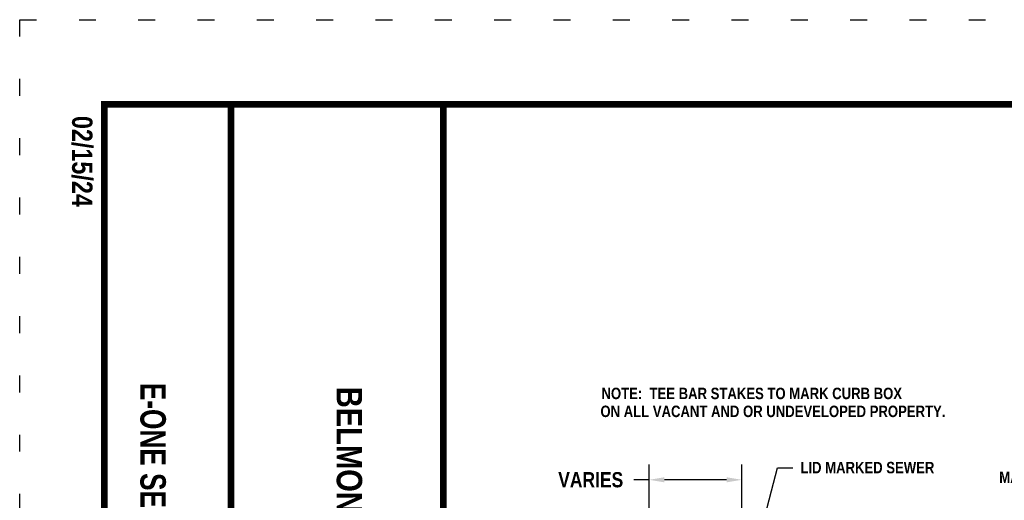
# Model space of a CAD drawing. Header units: inches. Extents: x 1.1 to 12.1, y -2.2 to 6.3.
# Tile 149 of 150: x 1.1 to 6.9, y 3.5 to 6.3. Entities that reach past the tile are written whole.
import ezdxf
from ezdxf.enums import TextEntityAlignment as Align

# ---------------------------------------------------------------- set-up
doc = ezdxf.new("R2010")
doc.units = ezdxf.units.IN
doc.header["$MEASUREMENT"] = 0
doc.linetypes.add('DOT2', pattern=[0.125, 0, -0.125])
for name, color, linetype in [('BORDER', 7, 'Continuous'), ('DIMENSIONS', 7, 'Continuous'), ('TEXT', 255, 'Continuous')]:
    doc.layers.add(name, color=color, linetype=linetype)
doc.styles.add('TECHNICAL', font='techb___.ttf')
doc.dimstyles.get("Standard").update_dxf_attribs({"dimtxt": 0.18, "dimasz": 0.18, "dimexe": 0.18, "dimexo": 0.0625, "dimgap": 0.09, "dimtad": 0, "dimtih": 1, "dimtoh": 1, "dimdec": 4, "dimzin": 0, "dimdsep": 46, "dimtxsty": 'Standard', "dimcen": 0.09, "dimadec": 0, "dimazin": 0, "dimtfac": 1, "dimtdec": 4, "dimtofl": 0, "dimtmove": 0, "dimatfit": 3, "dimfxl": 1, "dimtolj": 1, "dimtzin": 0, "dimarcsym": 0})

# ---------------------------------------------------------------- blocks, each defined once
blk = doc.blocks.new('*D3')
at = {"layer": 'DEFPOINTS', "color": 0, "transparency": 16777216}
for p in [(5.3582, 3.6335), (4.8109, 2.9797), (5.3582, 2.9797)]:
    blk.add_point(p, dxfattribs=at)
at = {"layer": 'DIMENSIONS', "color": 0, "lineweight": -2, "transparency": 16777216}
for p, q in [((4.8109, 3.0109), (4.8109, 3.7235)), ((5.3582, 3.0109), (5.3582, 3.7235)), ((4.8109, 3.6335), (4.7209, 3.6335)), ((5.2682, 3.6335), (4.9009, 3.6335))]:
    blk.add_line(p, q, dxfattribs=at)
at = {"layer": 'DIMENSIONS', "color": 0, "transparency": 16777216}
for points in [[(4.9009, 3.6485), (4.9009, 3.6185), (4.8109, 3.6335)], [(5.2682, 3.6485), (5.2682, 3.6185), (5.3582, 3.6335)]]:
    blk.add_solid(points, dxfattribs=at)
at = {"layer": 'DIMENSIONS', "color": 7, "transparency": 16777216, "insert": (4.4661, 3.6335), "char_height": 0.09, "attachment_point": 5, "style": 'TECHNICAL'}
blk.add_mtext('\\A1;VARIES', dxfattribs=at)

msp = doc.modelspace()

# ---------------------------------------------------------------- linework, layer by layer
at = {"layer": 'BORDER', "color": 7, "const_width": 0.04}
msp.add_lwpolyline([(1.59652, 5.84986), (11.59652, 5.84986), (11.59652, -1.65014), (1.59652, -1.65014)], close=True, dxfattribs=at)
for points in [[(2.34323, 5.84986), (2.34323, -1.65014)], [(3.5965, 5.84986), (3.5965, -1.65014)]]:
    msp.add_lwpolyline(points, dxfattribs=at)
at = {"layer": 'DEFPOINTS', "color": 7, "linetype": 'DOT2', "ltscale": 2}
msp.add_lwpolyline([(1.09652, 6.34986), (12.09652, 6.34986), (12.09652, -2.15014), (1.09652, -2.15014)], close=True, dxfattribs=at)

# ---------------------------------------------------------------- texts
at = {"layer": 'DIMENSIONS', "color": 7, "char_height": 0.0675, "style": 'TECHNICAL'}
for s, insert, attachment_point in [('FLOW LINE OF OUTLET\\PMARKED ON OUTSIDE OF TANK', (8.08368, 3.704), 6), ('LID MARKED SEWER', (5.70342, 3.70502), 4)]:
    msp.add_mtext(s, dxfattribs=dict(at, insert=insert, attachment_point=attachment_point))
at = {"layer": 'TEXT', "color": 7, "style": 'TECHNICAL'}
msp.add_text('02/15/24', height=0.120395, rotation=270, dxfattribs=at).set_placement((1.40562, 5.78175))
msp.add_text('BELMONT COUNTY WATER AND SEWER DISTRICT', height=0.15, rotation=270, dxfattribs=at).set_placement((3.0422, -0.05436), align=Align.MIDDLE_RIGHT)
at = {"layer": 'TEXT', "color": 7, "style": 'TECHNICAL', "width": 0.9}
msp.add_text('E-ONE SEWER PUMP, GREASE TRAP ARRANGEMENT', height=0.15, rotation=270, dxfattribs=at).set_placement((1.88384, 0.1515), align=Align.MIDDLE_RIGHT)
at = {"layer": 'TEXT', "color": 7, "style": 'TECHNICAL'}
for s, p in [('NOTE:  TEE BAR STAKES TO MARK CURB BOX', (4.52951, 4.10963)), ('ON ALL VACANT AND OR UNDEVELOPED PROPERTY.', (4.52325, 4.00387))]:
    msp.add_text(s, height=0.0675, dxfattribs=at).set_placement(p)

# ---------------------------------------------------------------- dimensions: what is measured, and where the dimension line sits
at = {"layer": 'DIMENSIONS', "color": 7}
dim = msp.add_linear_dim(base=(5.35817, 3.63353), p1=(4.81093, 2.9797), p2=(5.35817, 2.9797), text='VARIES', dimstyle='Standard', override={"dimscale": 0.5, "dimtxsty": 'TECHNICAL', "dimclrt": 7}, dxfattribs=at)
dim.commit()
dim.dimension.update_dxf_attribs({"geometry": '*D3', "text_midpoint": (4.46606, 3.63353), "dimtype": 160})

# ---------------------------------------------------------------- leaders
at = {"layer": 'DIMENSIONS', "color": 7, "annotation_type": 0, "has_hookline": 1}
for points, hookline_direction, text_width in [([(5.37067, 2.94204), (5.56842, 3.70502), (5.65842, 3.70502)], 0, 0.89132), ([(8.29082, 2.14423), (8.21868, 3.704), (8.12868, 3.704)], 1, 1.38987)]:
    msp.add_leader(points, dimstyle='Standard', override={"dimscale": 0.5, "dimtxsty": 'TECHNICAL', "dimclrt": 7}, dxfattribs=dict(at, hookline_direction=hookline_direction, text_width=text_width))

doc.saveas('drawing.dxf')
